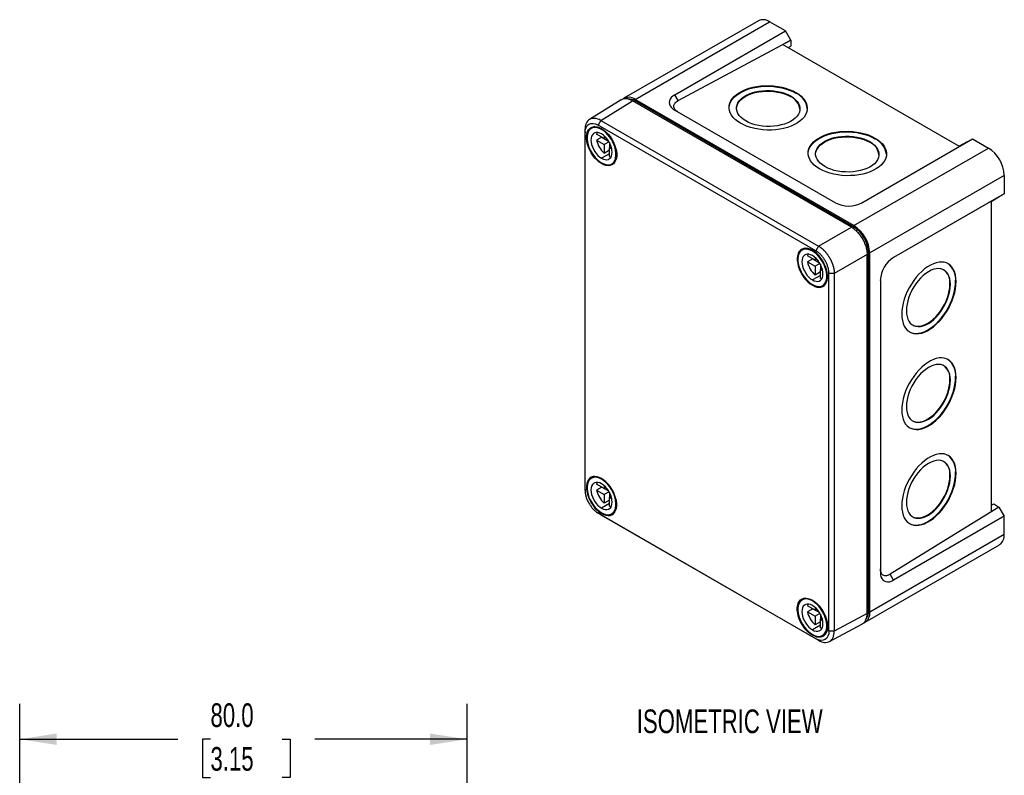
# Model space of a CAD drawing. Header units: millimetres. Extents: x 0 to 543, y 0 to 397.
# Tile 5 of 5: x 358 to 534, y 261 to 397. Entities that reach past the tile are written whole.
import ezdxf

# ---------------------------------------------------------------- set-up
doc = ezdxf.new("R2010")
doc.units = ezdxf.units.MM
doc.header["$LTSCALE"] = 2
doc.layers.add('DIMENSIONS', color=140, linetype='Continuous', lineweight=25)
doc.styles.add('SLDTEXTSTYLE0', font='TXT', dxfattribs={"width": 0.7})
doc.dimstyles.new('SLDDIMSTYLE0', dxfattribs={"dimtxt": 4.316016, "dimasz": 6.604, "dimexe": 0, "dimexo": 0.0625, "dimgap": 1.079004, "dimtad": 0, "dimtih": 1, "dimtoh": 1, "dimdec": 1, "dimrnd": 1e-09, "dimzin": 4, "dimdsep": 46, "dimtxsty": 'SLDTEXTSTYLE0', "dimsah": 1, "dimcen": 0.09, "dimadec": 0, "dimazin": 1, "dimtfac": 1, "dimtdec": 1, "dimtofl": 0, "dimtmove": 0, "dimatfit": 3, "dimfxl": 0, "dimfrac": 2, "dimtolj": 1, "dimtzin": 12, "dimarcsym": 0})

# ---------------------------------------------------------------- blocks, each defined once
blk = doc.blocks.new('_D_12')
at = {"layer": 'DIMENSIONS'}
for p, q in [((357.59, 219.07), (357.59, 274.12)), ((437.59, 216.53), (437.59, 274.12)), ((357.59, 267.77), (385.85, 267.77)), ((391.7, 267.77), (390.25, 267.77)), ((390.25, 267.77), (390.25, 260.91)), ((404.53, 267.77), (405.97, 267.77)), ((405.97, 267.77), (405.97, 260.91)), ((437.59, 267.77), (410.37, 267.77)), ((390.25, 260.91), (391.7, 260.91)), ((405.97, 260.91), (404.53, 260.91))]:
    blk.add_line(p, q, dxfattribs=at)
for points in [[(357.59, 267.77), (364.19, 266.75), (364.19, 268.79)], [(437.59, 267.77), (430.98, 268.79), (430.98, 266.75)]]:
    blk.add_solid(points, dxfattribs=at)
at = {"layer": 'DIMENSIONS', "char_height": 4.233, "attachment_point": 1, "style": 'SLDTEXTSTYLE0'}
for s, insert in [('80.0', (391.7, 274.19)), ('3.15', (391.7, 266.37))]:
    blk.add_mtext(s, dxfattribs=dict(at, insert=insert))

msp = doc.modelspace()

# ---------------------------------------------------------------- linework, layer by layer
for p, q in [((489.68, 396.33), (465.64, 382.45)), ((467.64, 382.26), (491.68, 396.13)), ((494.51, 394.5), (491.68, 396.13)), ((474.71, 383.07), (494.51, 394.5)), ((495.45, 392.87), (494.51, 394.5)), ((475.3, 382.04), (495.45, 392.87)), ((495.45, 392.87), (494.06, 392.07)), ((495.45, 392.87), (495.45, 391.78)), ((494.06, 392.07), (525.59, 373.86)), ((495.02, 391.51), (495.45, 391.78)), ((465.13, 382.16), (459.45, 378.65)), ((506.76, 359.67), (467.64, 382.26)), ((475.3, 382.04), (474.71, 383.07)), ((495.43, 382.75), (495.43, 382.86)), ((496.37, 383.38), (496.38, 383.49)), ((461.49, 378.48), (467.16, 381.98)), ((506.29, 359.4), (467.16, 381.98)), ((467.64, 381.98), (467.4, 381.85)), ((506.76, 359.4), (467.64, 381.98)), ((474.71, 380.35), (503.46, 363.75)), ((458.66, 376.84), (458.68, 376.29)), ((458.66, 376.84), (458.66, 312.84)), ((460.35, 377.38), (459.79, 377.06)), ((461.49, 378.48), (461.02, 377.64)), ((499.94, 355.17), (461.02, 377.64)), ((461.49, 378.48), (500.42, 356)), ((461.74, 376.95), (461.63, 376.88)), ((458.68, 312.29), (458.68, 376.29)), ((462.1, 375.25), (460.74, 376.03)), ((461.69, 375.48), (460.74, 374.94)), ((461.69, 375.48), (462.87, 374.8)), ((462.1, 375.72), (462.1, 375.25)), ((462.4, 375.42), (462.1, 375.25)), ((508.18, 363.75), (527.98, 375.18)), ((510.52, 375.22), (510.52, 375.33)), ((527.98, 375.18), (530.8, 373.55)), ((460.74, 374.94), (462.1, 374.16)), ((462.96, 374.66), (462.1, 374.16)), ((462.1, 374.16), (462.1, 372.59)), ((463.04, 374.51), (463.04, 373.61)), ((463.34, 373.79), (463.04, 373.61)), ((463.04, 373.61), (463.45, 373.38)), ((463.04, 372.05), (463.04, 373.61)), ((506.76, 359.67), (530.8, 373.55)), ((509.57, 374.58), (509.57, 374.69)), ((527.03, 374.63), (525.59, 373.86)), ((463.04, 372.53), (461.63, 371.71)), ((463.04, 373.14), (462.1, 372.59)), ((461.74, 370.83), (461.63, 370.76)), ((463.46, 370.71), (464.02, 371.03)), ((533.63, 368.65), (509.59, 354.77)), ((533.63, 368.65), (533.63, 365.38)), ((532.69, 364.84), (513.81, 353.94)), ((533.63, 365.38), (513.83, 353.95)), ((531.3, 363.98), (532.69, 364.84)), ((532.69, 364.84), (533.63, 365.38)), ((531.3, 363.98), (531.3, 308.51)), ((500.42, 356), (506.29, 359.4)), ((506.76, 359.4), (506.5, 359.25)), ((500.42, 356), (499.94, 355.17)), ((498.06, 355.61), (497.5, 355.29)), ((499.81, 353.48), (498.45, 354.26)), ((499.45, 355.18), (499.34, 355.11)), ((499.81, 353.95), (499.81, 353.48)), ((509.12, 354.5), (503.24, 351.11)), ((509.36, 354.91), (509.1, 354.76)), ((509.12, 290.26), (509.12, 354.5)), ((509.36, 290.67), (509.36, 354.91)), ((509.59, 290.53), (509.59, 354.77)), ((499.4, 353.71), (498.45, 353.17)), ((498.45, 353.17), (499.81, 352.39)), ((499.4, 353.71), (500.59, 353.03)), ((500.11, 353.65), (499.81, 353.48)), ((500.67, 352.89), (499.81, 352.39)), ((499.81, 352.39), (499.81, 350.82)), ((500.75, 352.74), (500.75, 351.84)), ((500.75, 350.75), (499.34, 349.94)), ((500.75, 351.37), (499.81, 350.82)), ((501.06, 352.02), (500.75, 351.84)), ((500.75, 351.84), (501.16, 351.61)), ((500.75, 350.28), (500.75, 351.84)), ((503.24, 351.11), (502.28, 351.12)), ((502.28, 287.11), (502.28, 351.12)), ((503.24, 351.11), (503.24, 287.1)), ((499.46, 349.06), (499.34, 348.99)), ((501.17, 348.94), (501.73, 349.26)), ((511.48, 349.87), (511.48, 297.61)), ((523.91, 349.2), (524.01, 349.14)), ((524.94, 349.7), (525.03, 349.64)), ((523.91, 332.05), (524.01, 332)), ((524.94, 332.55), (525.03, 332.5)), ((524.94, 315.4), (525.03, 315.35)), ((460.35, 314.78), (459.79, 314.46)), ((462.1, 312.65), (460.74, 313.43)), ((461.74, 314.35), (461.63, 314.28)), ((523.91, 314.9), (524.01, 314.85)), ((458.66, 312.84), (458.68, 312.29)), ((458.69, 312.17), (458.69, 311.97)), ((461.69, 312.88), (460.74, 312.34)), ((460.74, 312.34), (462.1, 311.56)), ((461.69, 312.88), (462.87, 312.2)), ((462.1, 313.12), (462.1, 312.65)), ((462.4, 312.82), (462.1, 312.65)), ((462.96, 312.05), (462.1, 311.56)), ((463.04, 311.91), (463.04, 311.01)), ((463.04, 309.92), (461.63, 309.11)), ((462.1, 311.56), (462.1, 309.99)), ((463.04, 310.54), (462.1, 309.99)), ((463.34, 311.19), (463.04, 311.01)), ((463.04, 311.01), (463.45, 310.78)), ((463.04, 309.45), (463.04, 311.01)), ((460.75, 308.41), (460.92, 308.3)), ((499.94, 285.76), (461.02, 308.23)), ((461.49, 307.94), (461.02, 308.23)), ((461.74, 308.23), (461.63, 308.15)), ((463.46, 308.11), (464.02, 308.43)), ((532.69, 309.31), (513.24, 297.28)), ((531.3, 309.62), (531.75, 309.86)), ((531.3, 308.51), (532.69, 309.31)), ((531.75, 309.86), (532.69, 309.31)), ((532.69, 309.31), (533.63, 307.68)), ((461.49, 307.94), (500.42, 285.47)), ((533.63, 307.68), (513.83, 296.25)), ((533.63, 304.41), (533.63, 307.68)), ((533.63, 304.41), (509.59, 290.53)), ((508.76, 288.7), (532.8, 302.58)), ((513.83, 296.25), (513.24, 297.28)), ((498.06, 293.01), (497.5, 292.69)), ((499.45, 292.57), (499.34, 292.51)), ((499.81, 290.87), (498.45, 291.66)), ((499.4, 291.11), (498.45, 290.57)), ((498.45, 290.57), (499.81, 289.79)), ((499.4, 291.11), (500.59, 290.43)), ((499.81, 291.35), (499.81, 290.87)), ((500.11, 291.05), (499.81, 290.87)), ((509.36, 290.67), (509.12, 290.53)), ((500.67, 290.28), (499.81, 289.79)), ((499.81, 289.79), (499.81, 288.22)), ((500.75, 288.77), (499.81, 288.22)), ((500.75, 290.14), (500.75, 289.24)), ((501.06, 289.42), (500.75, 289.24)), ((500.75, 289.24), (501.16, 289)), ((500.75, 287.68), (500.75, 289.24)), ((509.12, 290.26), (503.24, 287.1)), ((500.75, 288.15), (499.34, 287.34)), ((503.24, 287.1), (502.28, 287.11)), ((502.38, 285.25), (508.26, 288.41)), ((499.46, 286.45), (499.34, 286.38)), ((500.42, 285.47), (499.94, 285.76)), ((501.17, 286.34), (501.73, 286.66))]:
    msp.add_line(p, q)
at = {"flags": 128}
for points in [[(486.48, 377.98), (485.97, 378.3), (485.53, 378.66), (485.16, 379.03), (484.86, 379.43), (484.63, 379.85), (484.49, 380.27), (484.43, 380.7), (484.45, 381.13), (484.55, 381.55), (484.74, 381.97), (485, 382.37), (485.33, 382.75), (485.74, 383.11), (486.22, 383.44), (486.75, 383.74), (487.34, 384), (487.98, 384.23), (488.66, 384.41), (489.37, 384.55), (490.11, 384.65), (490.86, 384.7), (491.62, 384.7), (492.37, 384.66), (493.12, 384.57), (493.84, 384.44), (494.54, 384.26), (495.2, 384.04), (495.81, 383.78), (496.38, 383.49)], [(484.43, 380.78), (484.45, 381.02), (484.55, 381.44), (484.73, 381.86), (485, 382.26), (485.33, 382.64), (485.74, 383), (486.22, 383.33), (486.75, 383.63), (487.34, 383.89), (487.98, 384.12), (488.66, 384.3), (489.37, 384.44), (490.11, 384.54), (490.86, 384.59), (491.61, 384.59), (492.37, 384.55), (493.11, 384.46), (493.84, 384.33), (494.54, 384.15), (495.19, 383.93), (495.81, 383.67), (496.37, 383.38)], [(487.42, 378.39), (486.97, 378.69), (486.58, 379.01), (486.26, 379.36), (486.02, 379.72), (485.85, 380.1), (485.77, 380.49), (485.77, 380.88), (485.85, 381.26), (486.02, 381.64), (486.26, 382), (486.58, 382.34), (486.96, 382.65), (487.42, 382.94), (487.93, 383.19), (488.49, 383.4), (489.1, 383.58), (489.74, 383.71), (490.4, 383.8), (491.08, 383.84), (491.77, 383.83), (492.45, 383.78), (493.11, 383.68), (493.75, 383.53), (494.36, 383.35), (494.92, 383.12), (495.43, 382.86)], [(474.71, 383.07), (474.37, 382.84), (474.09, 382.58), (473.89, 382.31), (473.77, 382.01), (473.73, 381.71), (473.77, 381.41), (473.89, 381.12), (474.09, 380.84), (474.37, 380.58), (474.71, 380.35)], [(485.76, 380.65), (485.77, 380.77), (485.85, 381.15), (486.01, 381.53), (486.26, 381.89), (486.57, 382.23), (486.96, 382.54), (487.42, 382.83), (487.93, 383.08), (488.49, 383.3), (489.1, 383.47), (489.74, 383.6), (490.4, 383.69), (491.08, 383.73), (491.77, 383.72), (492.44, 383.67), (493.11, 383.57), (493.75, 383.42), (494.35, 383.24), (494.92, 383.01), (495.43, 382.75)], [(496.38, 383.49), (496.88, 383.17), (497.32, 382.81), (497.7, 382.44), (498, 382.04), (498.22, 381.62), (498.36, 381.2), (498.42, 380.77), (498.4, 380.34), (498.3, 379.92), (498.12, 379.5), (497.86, 379.1), (497.52, 378.72), (497.11, 378.36), (496.64, 378.03), (496.1, 377.73), (495.51, 377.47), (494.87, 377.24), (494.19, 377.06), (493.48, 376.92), (492.75, 376.82), (492, 376.77), (491.24, 376.77), (490.48, 376.81), (489.74, 376.9), (489.01, 377.03), (488.32, 377.21), (487.66, 377.43), (487.04, 377.68), (486.48, 377.98)], [(495.43, 382.86), (495.89, 382.56), (496.27, 382.24), (496.59, 381.89), (496.84, 381.53), (497, 381.15), (497.08, 380.76), (497.08, 380.37), (497, 379.99), (496.84, 379.61), (496.59, 379.25), (496.27, 378.91), (495.89, 378.6), (495.43, 378.31), (494.92, 378.06), (494.36, 377.84), (493.75, 377.67), (493.11, 377.54), (492.45, 377.45), (491.77, 377.41), (491.08, 377.42), (490.4, 377.47), (489.74, 377.57), (489.1, 377.72), (488.49, 377.9), (487.93, 378.13), (487.42, 378.39)], [(461.63, 370.76), (461.22, 371.02), (460.83, 371.36), (460.45, 371.75), (460.1, 372.18), (459.78, 372.66), (459.51, 373.16), (459.28, 373.68), (459.1, 374.2), (458.98, 374.72), (458.92, 375.21), (458.92, 375.68), (458.98, 376.11), (459.1, 376.49), (459.28, 376.81), (459.51, 377.06), (459.78, 377.25), (460.1, 377.35), (460.45, 377.39), (460.83, 377.34), (461.22, 377.21), (461.63, 377.02)], [(461.63, 376.88), (461.24, 377.07), (460.86, 377.19), (460.5, 377.23), (460.16, 377.2), (459.86, 377.1), (459.6, 376.92), (459.38, 376.68), (459.21, 376.37), (459.1, 376.01), (459.04, 375.6), (459.04, 375.16), (459.1, 374.68), (459.21, 374.19), (459.38, 373.69), (459.6, 373.19), (459.86, 372.71), (460.16, 372.26), (460.5, 371.84), (460.86, 371.47), (461.24, 371.15), (461.63, 370.89)], [(461.63, 377.02), (462.03, 376.75), (462.42, 376.42), (462.8, 376.03), (463.15, 375.59), (463.47, 375.12), (463.74, 374.61), (463.97, 374.1), (464.15, 373.57), (464.27, 373.06), (464.33, 372.56), (464.33, 372.09), (464.27, 371.66), (464.15, 371.29), (463.97, 370.97), (463.74, 370.71), (463.47, 370.53), (463.15, 370.42), (462.8, 370.39), (462.42, 370.43), (462.03, 370.56), (461.63, 370.76)], [(461.63, 370.89), (462.01, 370.7), (462.39, 370.58), (462.75, 370.54), (463.09, 370.57), (463.39, 370.67), (463.65, 370.85), (463.87, 371.09), (464.04, 371.4), (464.15, 371.76), (464.21, 372.17), (464.21, 372.62), (464.15, 373.09), (464.04, 373.59), (463.87, 374.09), (463.65, 374.58), (463.39, 375.06), (463.09, 375.52), (462.75, 375.93), (462.39, 376.31), (462.01, 376.62), (461.63, 376.88)], [(461.63, 376.06), (461.3, 376.22), (460.98, 376.3), (460.68, 376.32), (460.41, 376.25), (460.18, 376.12), (459.99, 375.92), (459.85, 375.65), (459.77, 375.34), (459.74, 374.97), (459.77, 374.58), (459.85, 374.16), (459.99, 373.74), (460.18, 373.32), (460.41, 372.92), (460.68, 372.54), (460.98, 372.21), (461.3, 371.93), (461.63, 371.71)], [(460.85, 376.32), (460.82, 376.26), (460.74, 376.03)], [(461.63, 371.71), (461.95, 371.55), (462.27, 371.47), (462.57, 371.46), (462.84, 371.52), (463.07, 371.65), (463.26, 371.86), (463.4, 372.12), (463.48, 372.44), (463.51, 372.8), (463.48, 373.19), (463.4, 373.61), (463.26, 374.03), (463.07, 374.45), (462.84, 374.85), (462.57, 375.23), (462.27, 375.56), (461.95, 375.84), (461.63, 376.06)], [(500.62, 369.81), (500.11, 370.14), (499.67, 370.49), (499.3, 370.87), (499, 371.27), (498.78, 371.68), (498.63, 372.1), (498.57, 372.53), (498.59, 372.96), (498.7, 373.39), (498.88, 373.8), (499.14, 374.2), (499.48, 374.59), (499.88, 374.94), (500.36, 375.27), (500.89, 375.57), (501.49, 375.84), (502.12, 376.06), (502.8, 376.25), (503.51, 376.39), (504.25, 376.48), (505, 376.53), (505.76, 376.54), (506.51, 376.49), (507.26, 376.41), (507.98, 376.27), (508.68, 376.1), (509.34, 375.88), (509.95, 375.62), (510.52, 375.33)], [(498.57, 372.62), (498.59, 372.85), (498.69, 373.28), (498.88, 373.69), (499.14, 374.09), (499.47, 374.48), (499.88, 374.83), (500.36, 375.16), (500.89, 375.46), (501.48, 375.73), (502.12, 375.95), (502.8, 376.14), (503.51, 376.28), (504.25, 376.37), (505, 376.42), (505.76, 376.43), (506.51, 376.39), (507.26, 376.3), (507.98, 376.16), (508.68, 375.99), (509.34, 375.77), (509.95, 375.51), (510.52, 375.22)], [(499.9, 372.49), (499.91, 372.6), (499.99, 372.99), (500.16, 373.36), (500.4, 373.72), (500.72, 374.06), (501.11, 374.38), (501.56, 374.66), (502.07, 374.92), (502.63, 375.13), (503.24, 375.31), (503.88, 375.44), (504.54, 375.52), (505.22, 375.56), (505.91, 375.56), (506.59, 375.5), (507.25, 375.4), (507.89, 375.26), (508.5, 375.07), (509.06, 374.85), (509.57, 374.58)], [(501.56, 370.23), (501.11, 370.52), (500.72, 370.85), (500.4, 371.19), (500.16, 371.56), (499.99, 371.94), (499.91, 372.32), (499.91, 372.71), (499.99, 373.1), (500.16, 373.47), (500.4, 373.83), (500.72, 374.17), (501.11, 374.49), (501.56, 374.77), (502.07, 375.03), (502.64, 375.24), (503.24, 375.42), (503.88, 375.55), (504.55, 375.63), (505.23, 375.67), (505.91, 375.67), (506.59, 375.61), (507.25, 375.51), (507.89, 375.37), (508.5, 375.18), (509.06, 374.96), (509.57, 374.69)], [(510.52, 375.33), (511.02, 375), (511.47, 374.65), (511.84, 374.27), (512.14, 373.87), (512.36, 373.46), (512.5, 373.04), (512.57, 372.61), (512.55, 372.18), (512.44, 371.75), (512.26, 371.34), (512, 370.94), (511.66, 370.55), (511.25, 370.2), (510.78, 369.87), (510.24, 369.57), (509.65, 369.3), (509.01, 369.08), (508.34, 368.9), (507.62, 368.75), (506.89, 368.66), (506.14, 368.61), (505.38, 368.6), (504.62, 368.65), (503.88, 368.73), (503.16, 368.87), (502.46, 369.05), (501.8, 369.26), (501.18, 369.52), (500.62, 369.81)], [(509.57, 374.69), (510.03, 374.4), (510.42, 374.07), (510.73, 373.73), (510.98, 373.36), (511.14, 372.98), (511.22, 372.6), (511.22, 372.21), (511.14, 371.83), (510.98, 371.45), (510.73, 371.09), (510.42, 370.75), (510.03, 370.43), (509.57, 370.15), (509.06, 369.9), (508.5, 369.68), (507.89, 369.51), (507.25, 369.38), (506.59, 369.29), (505.91, 369.25), (505.23, 369.26), (504.55, 369.31), (503.88, 369.41), (503.24, 369.55), (502.64, 369.74), (502.07, 369.97), (501.56, 370.23)], [(463.04, 372.05), (463.28, 372), (463.34, 372)], [(499.34, 355.25), (498.93, 355.44), (498.54, 355.57), (498.16, 355.61), (497.81, 355.58), (497.49, 355.47), (497.22, 355.29), (496.99, 355.04), (496.81, 354.72), (496.7, 354.34), (496.63, 353.91), (496.63, 353.44), (496.7, 352.94), (496.81, 352.43), (496.99, 351.91), (497.22, 351.39), (497.49, 350.89), (497.81, 350.41), (498.16, 349.97), (498.54, 349.59), (498.93, 349.25), (499.34, 348.99)], [(499.34, 355.11), (498.95, 355.3), (498.57, 355.42), (498.21, 355.46), (497.88, 355.43), (497.57, 355.33), (497.31, 355.15), (497.09, 354.91), (496.92, 354.6), (496.81, 354.24), (496.75, 353.83), (496.75, 353.38), (496.81, 352.91), (496.92, 352.42), (497.09, 351.91), (497.31, 351.42), (497.57, 350.94), (497.88, 350.48), (498.21, 350.07), (498.57, 349.7), (498.95, 349.38), (499.34, 349.12)], [(499.34, 354.29), (499.01, 354.45), (498.69, 354.53), (498.39, 354.55), (498.13, 354.48), (497.89, 354.35), (497.7, 354.15), (497.57, 353.88), (497.48, 353.57), (497.45, 353.2), (497.48, 352.81), (497.57, 352.39), (497.7, 351.97), (497.89, 351.55), (498.13, 351.15), (498.39, 350.77), (498.69, 350.44), (499.01, 350.16), (499.34, 349.94)], [(498.56, 354.55), (498.53, 354.49), (498.45, 354.26)], [(499.34, 348.99), (499.74, 348.79), (500.14, 348.66), (500.51, 348.62), (500.86, 348.65), (501.18, 348.76), (501.46, 348.94), (501.69, 349.2), (501.86, 349.52), (501.98, 349.89), (502.04, 350.32), (502.04, 350.79), (501.98, 351.29), (501.86, 351.8), (501.69, 352.33), (501.46, 352.84), (501.18, 353.35), (500.86, 353.82), (500.51, 354.26), (500.14, 354.65), (499.74, 354.98), (499.34, 355.25)], [(499.34, 349.12), (499.72, 348.93), (500.1, 348.81), (500.46, 348.77), (500.8, 348.8), (501.1, 348.9), (501.36, 349.08), (501.58, 349.32), (501.75, 349.63), (501.87, 349.99), (501.92, 350.4), (501.92, 350.85), (501.87, 351.32), (501.75, 351.82), (501.58, 352.32), (501.36, 352.81), (501.1, 353.29), (500.8, 353.75), (500.46, 354.16), (500.1, 354.54), (499.72, 354.85), (499.34, 355.11)], [(499.34, 349.94), (499.67, 349.78), (499.98, 349.7), (500.28, 349.69), (500.55, 349.75), (500.78, 349.88), (500.97, 350.08), (501.11, 350.35), (501.19, 350.67), (501.22, 351.03), (501.19, 351.42), (501.11, 351.84), (500.97, 352.26), (500.78, 352.68), (500.55, 353.08), (500.28, 353.46), (499.98, 353.79), (499.67, 354.07), (499.34, 354.29)], [(525.03, 349.64), (525, 350.25), (524.92, 350.81), (524.78, 351.32), (524.58, 351.78), (524.34, 352.18), (524.04, 352.51), (523.7, 352.78), (523.32, 352.98), (522.9, 353.1), (522.45, 353.15), (521.97, 353.12), (521.47, 353.02), (520.96, 352.85), (520.43, 352.6), (519.91, 352.29), (519.38, 351.91), (518.87, 351.47), (518.37, 350.97), (517.89, 350.43), (517.44, 349.84), (517.02, 349.21), (516.64, 348.56), (516.3, 347.88), (516, 347.19), (515.76, 346.5), (515.56, 345.81), (515.42, 345.13), (515.34, 344.47), (515.31, 343.83)], [(524.01, 349.14), (523.98, 349.69), (523.9, 350.18), (523.75, 350.63), (523.56, 351.03), (523.31, 351.36), (523.02, 351.62), (522.68, 351.82), (522.31, 351.94), (521.9, 351.98), (521.47, 351.95), (521.02, 351.85), (520.55, 351.67), (520.07, 351.42), (519.6, 351.1), (519.13, 350.72), (518.68, 350.28), (518.24, 349.79), (517.84, 349.26), (517.46, 348.69), (517.13, 348.1), (516.83, 347.48), (516.59, 346.86), (516.39, 346.23), (516.25, 345.61), (516.17, 345.01), (516.14, 344.44)], [(500.75, 350.28), (500.99, 350.23), (501.06, 350.23)], [(515.31, 343.83), (515.34, 343.23), (515.42, 342.67), (515.56, 342.16), (515.76, 341.7), (516, 341.3), (516.3, 340.96), (516.64, 340.7), (517.02, 340.5), (517.44, 340.38), (517.89, 340.33), (518.37, 340.35), (518.87, 340.45), (519.38, 340.63), (519.91, 340.87), (520.43, 341.19), (520.96, 341.57), (521.47, 342.01), (521.97, 342.5), (522.45, 343.05), (522.9, 343.64), (523.32, 344.26), (523.7, 344.92), (524.04, 345.59), (524.34, 346.28), (524.58, 346.98), (524.78, 347.67), (524.92, 348.35), (525, 349.01), (525.03, 349.64)], [(516.14, 344.44), (516.17, 343.9), (516.25, 343.4), (516.39, 342.95), (516.59, 342.56), (516.83, 342.23), (517.13, 341.96), (517.46, 341.77), (517.84, 341.65), (518.24, 341.6), (518.68, 341.63), (519.13, 341.74), (519.6, 341.91), (520.07, 342.16), (520.55, 342.48), (521.02, 342.86), (521.47, 343.3), (521.9, 343.79), (522.31, 344.32), (522.68, 344.89), (523.02, 345.48), (523.31, 346.1), (523.56, 346.72), (523.75, 347.35), (523.9, 347.97), (523.98, 348.57), (524.01, 349.14)], [(516.71, 340.65), (516.93, 340.55), (517.34, 340.43), (517.8, 340.38), (518.27, 340.41), (518.77, 340.51), (519.29, 340.68), (519.81, 340.93), (520.34, 341.24), (520.86, 341.62), (521.37, 342.06), (521.87, 342.56), (522.35, 343.1), (522.8, 343.69), (523.22, 344.32), (523.6, 344.97), (523.94, 345.65), (524.24, 346.34), (524.49, 347.03), (524.68, 347.72), (524.82, 348.4), (524.91, 349.06), (524.94, 349.7)], [(517.27, 341.87), (517.37, 341.82), (517.74, 341.7), (518.15, 341.65), (518.58, 341.68), (519.04, 341.79), (519.5, 341.97), (519.98, 342.22), (520.45, 342.54), (520.92, 342.92), (521.37, 343.35), (521.81, 343.84), (522.21, 344.37), (522.59, 344.94), (522.92, 345.54), (523.22, 346.15), (523.46, 346.78), (523.66, 347.4), (523.8, 348.02), (523.89, 348.62), (523.91, 349.2)], [(525.03, 332.5), (525, 333.1), (524.92, 333.66), (524.78, 334.17), (524.58, 334.63), (524.34, 335.03), (524.04, 335.36), (523.7, 335.63), (523.32, 335.83), (522.9, 335.95), (522.45, 336), (521.97, 335.98), (521.47, 335.88), (520.96, 335.7), (520.43, 335.46), (519.91, 335.14), (519.38, 334.76), (518.87, 334.32), (518.37, 333.82), (517.89, 333.28), (517.44, 332.69), (517.02, 332.06), (516.64, 331.41), (516.3, 330.74), (516, 330.05), (515.76, 329.35), (515.56, 328.66), (515.42, 327.98), (515.34, 327.32), (515.31, 326.68)], [(524.01, 332), (523.98, 332.54), (523.9, 333.04), (523.75, 333.49), (523.56, 333.88), (523.31, 334.21), (523.02, 334.47), (522.68, 334.67), (522.31, 334.79), (521.9, 334.83), (521.47, 334.8), (521.02, 334.7), (520.55, 334.52), (520.07, 334.27), (519.6, 333.95), (519.13, 333.57), (518.68, 333.14), (518.24, 332.65), (517.84, 332.12), (517.46, 331.55), (517.13, 330.95), (516.83, 330.34), (516.59, 329.71), (516.39, 329.08), (516.25, 328.47), (516.17, 327.87), (516.14, 327.29)], [(515.31, 326.68), (515.34, 326.08), (515.42, 325.52), (515.56, 325.01), (515.76, 324.55), (516, 324.15), (516.3, 323.82), (516.64, 323.55), (517.02, 323.35), (517.44, 323.23), (517.89, 323.18), (518.37, 323.2), (518.87, 323.31), (519.38, 323.48), (519.91, 323.73), (520.43, 324.04), (520.96, 324.42), (521.47, 324.86), (521.97, 325.36), (522.45, 325.9), (522.9, 326.49), (523.32, 327.12), (523.7, 327.77), (524.04, 328.45), (524.34, 329.13), (524.58, 329.83), (524.78, 330.52), (524.92, 331.2), (525, 331.86), (525.03, 332.5)], [(516.14, 327.29), (516.17, 326.75), (516.25, 326.25), (516.39, 325.8), (516.59, 325.41), (516.83, 325.08), (517.13, 324.81), (517.46, 324.62), (517.84, 324.5), (518.24, 324.45), (518.68, 324.48), (519.13, 324.59), (519.6, 324.77), (520.07, 325.02), (520.55, 325.33), (521.02, 325.71), (521.47, 326.15), (521.9, 326.64), (522.31, 327.17), (522.68, 327.74), (523.02, 328.34), (523.31, 328.95), (523.56, 329.58), (523.75, 330.2), (523.9, 330.82), (523.98, 331.42), (524.01, 332)], [(516.71, 323.5), (516.93, 323.41), (517.34, 323.28), (517.8, 323.23), (518.27, 323.26), (518.77, 323.36), (519.29, 323.53), (519.81, 323.78), (520.34, 324.09), (520.86, 324.47), (521.37, 324.91), (521.87, 325.41), (522.35, 325.96), (522.8, 326.54), (523.22, 327.17), (523.6, 327.82), (523.94, 328.5), (524.24, 329.19), (524.49, 329.88), (524.68, 330.57), (524.82, 331.25), (524.91, 331.92), (524.94, 332.55)], [(517.27, 324.72), (517.37, 324.67), (517.74, 324.55), (518.15, 324.51), (518.58, 324.54), (519.04, 324.64), (519.5, 324.82), (519.98, 325.07), (520.45, 325.39), (520.92, 325.77), (521.37, 326.21), (521.81, 326.69), (522.21, 327.23), (522.59, 327.79), (522.92, 328.39), (523.22, 329.01), (523.46, 329.63), (523.66, 330.26), (523.8, 330.87), (523.89, 331.48), (523.91, 332.05)], [(525.03, 315.35), (525, 315.95), (524.92, 316.51), (524.78, 317.02), (524.58, 317.48), (524.34, 317.88), (524.04, 318.22), (523.7, 318.48), (523.32, 318.68), (522.9, 318.81), (522.45, 318.85), (521.97, 318.83), (521.47, 318.73), (520.96, 318.55), (520.43, 318.31), (519.91, 317.99), (519.38, 317.61), (518.87, 317.17), (518.37, 316.68), (517.89, 316.13), (517.44, 315.54), (517.02, 314.92), (516.64, 314.26), (516.3, 313.59), (516, 312.9), (515.76, 312.2), (515.56, 311.51), (515.42, 310.83), (515.34, 310.17), (515.31, 309.54)], [(524.01, 314.85), (523.98, 315.39), (523.9, 315.89), (523.75, 316.34), (523.56, 316.73), (523.31, 317.06), (523.02, 317.33), (522.68, 317.52), (522.31, 317.64), (521.9, 317.69), (521.47, 317.66), (521.02, 317.55), (520.55, 317.37), (520.07, 317.12), (519.6, 316.81), (519.13, 316.43), (518.68, 315.99), (518.24, 315.5), (517.84, 314.97), (517.46, 314.4), (517.13, 313.8), (516.83, 313.19), (516.59, 312.56), (516.39, 311.94), (516.25, 311.32), (516.17, 310.72), (516.14, 310.14)], [(515.31, 309.54), (515.34, 308.94), (515.42, 308.38), (515.56, 307.86), (515.76, 307.4), (516, 307.01), (516.3, 306.67), (516.64, 306.4), (517.02, 306.2), (517.44, 306.08), (517.89, 306.03), (518.37, 306.06), (518.87, 306.16), (519.38, 306.33), (519.91, 306.58), (520.43, 306.89), (520.96, 307.27), (521.47, 307.71), (521.97, 308.21), (522.45, 308.75), (522.9, 309.34), (523.32, 309.97), (523.7, 310.62), (524.04, 311.3), (524.34, 311.99), (524.58, 312.68), (524.78, 313.37), (524.92, 314.05), (525, 314.71), (525.03, 315.35)], [(516.71, 306.36), (516.93, 306.26), (517.34, 306.13), (517.8, 306.09), (518.27, 306.11), (518.77, 306.21), (519.29, 306.39), (519.81, 306.63), (520.34, 306.95), (520.86, 307.33), (521.37, 307.77), (521.87, 308.26), (522.35, 308.81), (522.8, 309.4), (523.22, 310.02), (523.6, 310.68), (523.94, 311.35), (524.24, 312.04), (524.49, 312.73), (524.68, 313.43), (524.82, 314.11), (524.91, 314.77), (524.94, 315.4)], [(461.63, 314.42), (461.22, 314.61), (460.83, 314.74), (460.45, 314.78), (460.1, 314.75), (459.78, 314.64), (459.51, 314.46), (459.28, 314.21), (459.1, 313.89), (458.98, 313.51), (458.92, 313.08), (458.92, 312.61), (458.98, 312.11), (459.1, 311.6), (459.28, 311.08), (459.51, 310.56), (459.78, 310.05), (460.1, 309.58), (460.45, 309.14), (460.83, 308.76), (461.22, 308.42), (461.63, 308.15)], [(461.63, 314.28), (461.24, 314.47), (460.86, 314.59), (460.5, 314.63), (460.16, 314.6), (459.86, 314.5), (459.6, 314.32), (459.38, 314.08), (459.21, 313.77), (459.1, 313.41), (459.04, 313), (459.04, 312.55), (459.1, 312.08), (459.21, 311.58), (459.38, 311.08), (459.6, 310.59), (459.86, 310.11), (460.16, 309.65), (460.5, 309.24), (460.86, 308.87), (461.24, 308.55), (461.63, 308.29)], [(461.63, 313.46), (461.3, 313.62), (460.98, 313.7), (460.68, 313.71), (460.41, 313.65), (460.18, 313.52), (459.99, 313.32), (459.85, 313.05), (459.77, 312.74), (459.74, 312.37), (459.77, 311.98), (459.85, 311.56), (459.99, 311.14), (460.18, 310.72), (460.41, 310.32), (460.68, 309.94), (460.98, 309.61), (461.3, 309.33), (461.63, 309.11)], [(460.85, 313.72), (460.82, 313.66), (460.74, 313.43)], [(461.63, 308.15), (462.03, 307.96), (462.42, 307.83), (462.8, 307.79), (463.15, 307.82), (463.47, 307.93), (463.74, 308.11), (463.97, 308.36), (464.15, 308.68), (464.27, 309.06), (464.33, 309.49), (464.33, 309.96), (464.27, 310.46), (464.15, 310.97), (463.97, 311.49), (463.74, 312.01), (463.47, 312.52), (463.15, 312.99), (462.8, 313.43), (462.42, 313.81), (462.03, 314.15), (461.63, 314.42)], [(461.63, 308.29), (462.01, 308.1), (462.39, 307.98), (462.75, 307.94), (463.09, 307.97), (463.39, 308.07), (463.65, 308.25), (463.87, 308.49), (464.04, 308.8), (464.15, 309.16), (464.21, 309.57), (464.21, 310.02), (464.15, 310.49), (464.04, 310.99), (463.87, 311.49), (463.65, 311.98), (463.39, 312.46), (463.09, 312.92), (462.75, 313.33), (462.39, 313.7), (462.01, 314.02), (461.63, 314.28)], [(461.63, 309.11), (461.95, 308.95), (462.27, 308.87), (462.57, 308.85), (462.84, 308.92), (463.07, 309.05), (463.26, 309.25), (463.4, 309.52), (463.48, 309.83), (463.51, 310.2), (463.48, 310.59), (463.4, 311.01), (463.26, 311.43), (463.07, 311.85), (462.84, 312.25), (462.57, 312.63), (462.27, 312.96), (461.95, 313.24), (461.63, 313.46)], [(516.14, 310.14), (516.17, 309.6), (516.25, 309.1), (516.39, 308.66), (516.59, 308.26), (516.83, 307.93), (517.13, 307.67), (517.46, 307.47), (517.84, 307.35), (518.24, 307.31), (518.68, 307.34), (519.13, 307.44), (519.6, 307.62), (520.07, 307.87), (520.55, 308.19), (521.02, 308.57), (521.47, 309), (521.9, 309.49), (522.31, 310.03), (522.68, 310.59), (523.02, 311.19), (523.31, 311.8), (523.56, 312.43), (523.75, 313.06), (523.9, 313.67), (523.98, 314.27), (524.01, 314.85)], [(517.27, 307.57), (517.37, 307.53), (517.74, 307.41), (518.15, 307.36), (518.58, 307.39), (519.04, 307.49), (519.5, 307.67), (519.98, 307.92), (520.45, 308.24), (520.92, 308.62), (521.37, 309.06), (521.81, 309.55), (522.21, 310.08), (522.59, 310.65), (522.92, 311.24), (523.22, 311.86), (523.46, 312.48), (523.66, 313.11), (523.8, 313.73), (523.89, 314.33), (523.91, 314.9)], [(463.04, 309.45), (463.28, 309.4), (463.34, 309.4)], [(511.48, 297.61), (511.51, 297.2), (511.59, 296.84), (511.73, 296.52), (511.93, 296.27), (512.17, 296.08), (512.45, 295.97), (512.76, 295.93), (513.11, 295.96), (513.46, 296.07), (513.83, 296.25)], [(499.34, 286.38), (498.93, 286.65), (498.54, 286.98), (498.16, 287.37), (497.81, 287.81), (497.49, 288.28), (497.22, 288.79), (496.99, 289.3), (496.81, 289.83), (496.7, 290.34), (496.63, 290.84), (496.63, 291.31), (496.7, 291.74), (496.81, 292.11), (496.99, 292.43), (497.22, 292.69), (497.49, 292.87), (497.81, 292.98), (498.16, 293.01), (498.54, 292.97), (498.93, 292.84), (499.34, 292.64)], [(499.34, 292.51), (498.95, 292.7), (498.57, 292.82), (498.21, 292.86), (497.88, 292.83), (497.57, 292.73), (497.31, 292.55), (497.09, 292.31), (496.92, 292), (496.81, 291.64), (496.75, 291.23), (496.75, 290.78), (496.81, 290.31), (496.92, 289.81), (497.09, 289.31), (497.31, 288.82), (497.57, 288.34), (497.88, 287.88), (498.21, 287.47), (498.57, 287.09), (498.95, 286.78), (499.34, 286.52)], [(499.34, 292.64), (499.74, 292.38), (500.14, 292.04), (500.51, 291.66), (500.86, 291.22), (501.18, 290.74), (501.46, 290.24), (501.69, 289.72), (501.86, 289.2), (501.98, 288.69), (502.04, 288.19), (502.04, 287.72), (501.98, 287.29), (501.86, 286.91), (501.69, 286.59), (501.46, 286.34), (501.18, 286.16), (500.86, 286.05), (500.51, 286.02), (500.14, 286.06), (499.74, 286.19), (499.34, 286.38)], [(499.34, 286.52), (499.72, 286.33), (500.1, 286.21), (500.46, 286.17), (500.8, 286.2), (501.1, 286.3), (501.36, 286.48), (501.58, 286.72), (501.75, 287.03), (501.87, 287.39), (501.92, 287.8), (501.92, 288.25), (501.87, 288.72), (501.75, 289.21), (501.58, 289.71), (501.36, 290.21), (501.1, 290.69), (500.8, 291.14), (500.46, 291.56), (500.1, 291.93), (499.72, 292.25), (499.34, 292.51)], [(499.34, 291.69), (499.01, 291.85), (498.69, 291.93), (498.39, 291.94), (498.13, 291.88), (497.89, 291.75), (497.7, 291.55), (497.57, 291.28), (497.48, 290.96), (497.45, 290.6), (497.48, 290.21), (497.57, 289.79), (497.7, 289.37), (497.89, 288.95), (498.13, 288.55), (498.39, 288.17), (498.69, 287.84), (499.01, 287.56), (499.34, 287.34)], [(498.56, 291.95), (498.53, 291.89), (498.45, 291.66)], [(499.34, 287.34), (499.67, 287.18), (499.98, 287.1), (500.28, 287.08), (500.55, 287.15), (500.78, 287.28), (500.97, 287.48), (501.11, 287.75), (501.19, 288.06), (501.22, 288.43), (501.19, 288.82), (501.11, 289.24), (500.97, 289.66), (500.78, 290.08), (500.55, 290.48), (500.28, 290.86), (499.98, 291.19), (499.67, 291.47), (499.34, 291.69)], [(500.75, 287.68), (500.99, 287.63), (501.06, 287.63)]]:
    msp.add_lwpolyline(points, dxfattribs=at)
for centre, radius, start, end in [((490.51, 394.52), 1.99, 54.0761, 114.6134), ((466.49, 380.71), 1.92, 53.467, 121.946), ((466.45, 380.14), 2.19, 57.1464, 92.878), ((494.36, 380.22), 2.74, 5.4934, 67.0429), ((494.99, 380.22), 3.45, 5.9226, 66.3659), ((509.13, 372.05), 3.45, 5.9226, 66.3659), ((465.02, 375.85), 4.37, 191.9492, 228.0508), ((508.5, 372.06), 2.74, 5.4934, 67.0429), ((527.52, 368.38), 6.12, 2.4873, 57.5127), ((505.82, 368.26), 5.09, 242.391, 297.609), ((503.47, 354.5), 6.12, 2.4871, 57.5129), ((503.77, 354.67), 5.59, 2.3869, 57.6131), ((516.56, 349.66), 5.09, 122.3869, 177.6131), ((502.73, 354.07), 4.37, 191.9492, 228.0508), ((521.5, 350.08), 3.45, 353.6386, 54.0813), ((521.19, 349.53), 2.74, 352.9618, 54.5104), ((521.19, 332.39), 2.74, 352.9618, 54.5104), ((521.5, 332.93), 3.45, 353.6386, 54.0813), ((521.19, 315.24), 2.74, 352.9618, 54.5104), ((521.5, 315.79), 3.45, 353.6386, 54.0813), ((465.02, 313.24), 4.37, 191.9492, 228.0508), ((531.65, 304.21), 1.99, 305.3847, 5.9275), ((502.73, 291.47), 4.37, 191.9492, 228.0508), ((507.8, 290.26), 1.81, 293.907, 8.8717), ((507.21, 290.56), 2.15, 324.9122, 3.0457)]:
    msp.add_arc(centre, radius, start, end)
for points, knots in [([(467.16, 381.98), (466.97, 382.08), (466.57, 382.29), (465.98, 382.39), (465.49, 382.36), (465.24, 382.2), (465.14, 382.14)], [0, 0, 0, 0, 0.256342, 0.529286, 0.813469, 1, 1, 1, 1]), ([(475.27, 380.02), (475.06, 380.14), (474.88, 380.3), (474.61, 380.65), (474.54, 380.84), (474.55, 381.24), (474.63, 381.43), (474.9, 381.78), (475.09, 381.92), (475.3, 382.04)], [0, 0, 0, 0, 0.25, 0.25, 0.5, 0.5, 0.75, 0.75, 1, 1, 1, 1]), ([(461.49, 378.48), (460.75, 378.91), (460.01, 378.97), (458.96, 378.37), (458.66, 377.7), (458.66, 376.84)], [0, 0, 0, 0, 0.5, 0.5, 1, 1, 1, 1]), ([(458.68, 376.29), (458.68, 377), (458.93, 377.55), (459.8, 378.05), (460.41, 378), (461.02, 377.64)], [0, 0, 0, 0, 0.5, 0.5, 1, 1, 1, 1]), ([(506.29, 359.4), (506.46, 359.3), (506.63, 359.18), (506.98, 358.91), (507.16, 358.75), (507.51, 358.39), (507.68, 358.19), (508, 357.75), (508.15, 357.52), (508.43, 357.05), (508.55, 356.8), (508.76, 356.3), (508.85, 356.05), (508.99, 355.57), (509.04, 355.34), (509.1, 354.9), (509.12, 354.69), (509.12, 354.5)], [0, 0, 0, 0, 0.125, 0.125, 0.25, 0.25, 0.375, 0.375, 0.5, 0.5, 0.625, 0.625, 0.75, 0.75, 0.875, 0.875, 1, 1, 1, 1]), ([(500.42, 356), (500.45, 355.98), (500.53, 355.94), (500.64, 355.87), (500.75, 355.79), (500.86, 355.71), (500.97, 355.62), (501.07, 355.53), (501.18, 355.44), (501.29, 355.34), (501.39, 355.24), (501.5, 355.13), (501.6, 355.02), (501.7, 354.91), (501.79, 354.79), (501.89, 354.67), (501.98, 354.54), (502.07, 354.42), (502.16, 354.29), (502.25, 354.16), (502.33, 354.03), (502.41, 353.89), (502.49, 353.75), (502.56, 353.62), (502.63, 353.48), (502.7, 353.33), (502.76, 353.19), (502.82, 353.05), (502.88, 352.91), (502.93, 352.76), (502.98, 352.62), (503.03, 352.48), (503.07, 352.34), (503.1, 352.19), (503.14, 352.05), (503.16, 351.91), (503.19, 351.77), (503.21, 351.64), (503.22, 351.5), (503.24, 351.37), (503.24, 351.23), (503.24, 351.15), (503.24, 351.11)], [0, 0, 0, 0, 0.025001, 0.050001, 0.075001, 0.100001, 0.125001, 0.150001, 0.175001, 0.2, 0.225, 0.249999, 0.274998, 0.299997, 0.324996, 0.349995, 0.374995, 0.399994, 0.424993, 0.449992, 0.474991, 0.49999, 0.524989, 0.549988, 0.574987, 0.599987, 0.624986, 0.649986, 0.674986, 0.699986, 0.724986, 0.749986, 0.774986, 0.799987, 0.824988, 0.849989, 0.87499, 0.899991, 0.924993, 0.949995, 0.974997, 1, 1, 1, 1]), ([(502.28, 351.12), (502.28, 351.15), (502.28, 351.23), (502.28, 351.35), (502.27, 351.48), (502.25, 351.6), (502.23, 351.73), (502.21, 351.86), (502.18, 351.99), (502.14, 352.12), (502.06, 352.4), (501.9, 352.85), (501.61, 353.43), (501.25, 353.97), (500.93, 354.36), (500.67, 354.62), (500.49, 354.78), (500.31, 354.93), (500.13, 355.06), (500.01, 355.13), (499.94, 355.17)], [0, 0, 0, 0, 0.02771, 0.055312, 0.082861, 0.110413, 0.138023, 0.165747, 0.193638, 0.221751, 0.250137, 0.375585, 0.500021, 0.624287, 0.749904, 0.800741, 0.850851, 0.900549, 0.950158, 1, 1, 1, 1]), ([(458.68, 312.29), (458.68, 312.25), (458.68, 312.17), (458.69, 312.05), (458.7, 311.92), (458.71, 311.8), (458.73, 311.67), (458.76, 311.55), (458.79, 311.41), (458.82, 311.28), (458.9, 311), (459.06, 310.55), (459.35, 309.97), (459.71, 309.43), (460.04, 309.04), (460.3, 308.78), (460.47, 308.62), (460.65, 308.47), (460.84, 308.34), (460.96, 308.27), (461.02, 308.23)], [0, 0, 0, 0, 0.02771, 0.055312, 0.082861, 0.110413, 0.138023, 0.165747, 0.193638, 0.221751, 0.250137, 0.375585, 0.500021, 0.624287, 0.749904, 0.800741, 0.850851, 0.900549, 0.950158, 1, 1, 1, 1]), ([(513.24, 297.28), (513.03, 297.16), (512.81, 297.06), (512.37, 297), (512.17, 297.03), (511.82, 297.22), (511.69, 297.38), (511.51, 297.78), (511.48, 298.02), (511.48, 298.26)], [0, 0, 0, 0, 0.25, 0.25, 0.5, 0.5, 0.75, 0.75, 1, 1, 1, 1]), ([(508.24, 288.43), (508.32, 288.47), (508.57, 288.59), (508.86, 288.99), (509.08, 289.56), (509.11, 290.03), (509.12, 290.26)], [0, 0, 0, 0, 0.145532, 0.44411, 0.731035, 1, 1, 1, 1]), ([(502.28, 287.11), (502.29, 286.4), (502.03, 285.85), (501.17, 285.35), (500.56, 285.4), (499.94, 285.76)], [0, 0, 0, 0, 0.5, 0.5, 1, 1, 1, 1]), ([(500.42, 285.47), (501.16, 285.04), (501.89, 284.97), (502.94, 285.57), (503.24, 286.24), (503.24, 287.1)], [0, 0, 0, 0, 0.5, 0.5, 1, 1, 1, 1])]:
    msp.add_open_spline(points, degree=3, knots=knots)

# ---------------------------------------------------------------- texts
at = {"layer": 'DIMENSIONS', "insert": (467.92, 273.09), "char_height": 4.2333, "attachment_point": 1, "style": 'SLDTEXTSTYLE0'}
msp.add_mtext('ISOMETRIC VIEW', dxfattribs=at)

# ---------------------------------------------------------------- dimensions: what is measured, and where the dimension line sits
at = {"layer": 'DIMENSIONS'}
dim = msp.add_linear_dim(base=(437.59, 267.77), p1=(357.59, 216.53), p2=(437.59, 213.99), dimstyle='SLDDIMSTYLE0', dxfattribs=at)
dim.commit()
dim.dimension.update_dxf_attribs({"geometry": '_D_12', "text_midpoint": (398.11, 267.77), "dimtype": 160})

doc.saveas('drawing.dxf')
